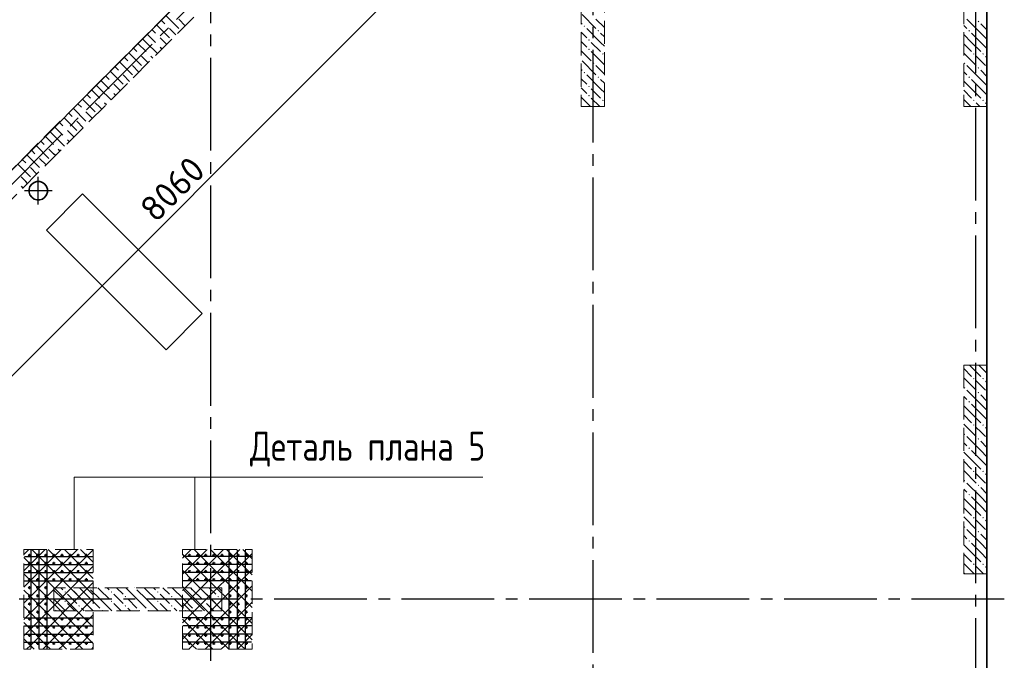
# Model space of a CAD drawing. Header units: millimetres. Extents: x 40580 to 1930067, y -240640 to 81020.
# Tile 199 of 256: x 696228 to 704723, y -221866 to -216342. Entities that reach past the tile are written whole.
import ezdxf

# ---------------------------------------------------------------- set-up
doc = ezdxf.new("R2010")
doc.units = ezdxf.units.MM
for name, pattern in [('______2', [270, 200, -70]), ('______5', [1100, 800, -100, 100, -100]), ('CENTER', [2, 1.25, -0.25, 0.25, -0.25])]:
    doc.linetypes.add(name, pattern=pattern)
for name, color, linetype, lineweight in [('Standard', 7, 'Continuous', 25), ('Вспомогательная арматура', 52, 'Continuous', 25), ('ЖБ Перекрытие верхний уровень', 7, 'Continuous', 35), ('ОСИ', 7, 'CENTER', 15), ('Примечания', 7, 'Continuous', 13)]:
    doc.layers.add(name, color=color, linetype=linetype, lineweight=lineweight)
doc.layers.add('ЖБ Пилон', color=7, linetype='______2', lineweight=13, true_color=0xa0a0a0)
doc.layers.add('ЖБ Стена верхний уровень', color=7, linetype='______2', true_color=0x656565)
doc.styles.add('GOST 2.304', font='isocpeur.ttf', dxfattribs={"width": 0.8})
doc.styles.add('ISOCPEUR', font='isocpeur.ttf')

msp = doc.modelspace()

# ---------------------------------------------------------------- hatches: boundary and pattern name
at = {"layer": 'ЖБ Пилон', "linetype": 'Continuous', "lineweight": -3, "transparency": 33554687}
for points in [[(704493.7, -216357.3), (704500.2, -216350.8), (704506.7, -216357.3), (704500.2, -216363.8)], [(701093.7, -216397.3), (701100.2, -216390.8), (701106.7, -216397.3), (701100.2, -216403.8)], [(701213.7, -216437.3), (701220.2, -216430.8), (701226.7, -216437.3), (701220.2, -216443.8)], [(704413.7, -216437.3), (704420.2, -216430.8), (704426.7, -216437.3), (704420.2, -216443.8)], [(701133.7, -216517.3), (701140.2, -216510.8), (701146.7, -216517.3), (701140.2, -216523.8)], [(701133.7, -216597.3), (701140.2, -216590.8), (701146.7, -216597.3), (701140.2, -216603.8)], [(701253.7, -216637.3), (701260.2, -216630.8), (701266.7, -216637.3), (701260.2, -216643.8)], [(704453.7, -216637.3), (704460.2, -216630.8), (704466.7, -216637.3), (704460.2, -216643.8)], [(704533.7, -216637.3), (704540.2, -216630.8), (704546.7, -216637.3), (704540.2, -216643.8)], [(701093.7, -216797.3), (701100.2, -216790.8), (701106.7, -216797.3), (701100.2, -216803.8)], [(701173.7, -216717.3), (701180.2, -216710.8), (701186.7, -216717.3), (701180.2, -216723.8)], [(704373.7, -216717.3), (704380.2, -216710.8), (704386.7, -216717.3), (704380.2, -216723.8)], [(704493.7, -216757.3), (704500.2, -216750.8), (704506.7, -216757.3), (704500.2, -216763.8)], [(701213.7, -216837.3), (701220.2, -216830.8), (701226.7, -216837.3), (701220.2, -216843.8)], [(704413.7, -216837.3), (704420.2, -216830.8), (704426.7, -216837.3), (704420.2, -216843.8)], [(701133.7, -216917.3), (701140.2, -216910.8), (701146.7, -216917.3), (701140.2, -216923.8)], [(701133.7, -216997.3), (701140.2, -216990.8), (701146.7, -216997.3), (701140.2, -217003.8)], [(701253.7, -217037.3), (701260.2, -217030.8), (701266.7, -217037.3), (701260.2, -217043.8)], [(704453.7, -217037.3), (704460.2, -217030.8), (704466.7, -217037.3), (704460.2, -217043.8)], [(704533.7, -217037.3), (704540.2, -217030.8), (704546.7, -217037.3), (704540.2, -217043.8)], [(704373.7, -219517.3), (704380.2, -219510.8), (704386.7, -219517.3), (704380.2, -219523.8)], [(704453.7, -219437.3), (704460.2, -219430.8), (704466.7, -219437.3), (704460.2, -219443.8)], [(704533.7, -219437.3), (704540.2, -219430.8), (704546.7, -219437.3), (704540.2, -219443.8)], [(704493.7, -219557.3), (704500.2, -219550.8), (704506.7, -219557.3), (704500.2, -219563.8)], [(704413.7, -219637.3), (704420.2, -219630.8), (704426.7, -219637.3), (704420.2, -219643.8)], [(704453.7, -219837.3), (704460.2, -219830.8), (704466.7, -219837.3), (704460.2, -219843.8)], [(704533.7, -219837.3), (704540.2, -219830.8), (704546.7, -219837.3), (704540.2, -219843.8)], [(704373.7, -219917.3), (704380.2, -219910.8), (704386.7, -219917.3), (704380.2, -219923.8)], [(704493.7, -219957.3), (704500.2, -219950.8), (704506.7, -219957.3), (704500.2, -219963.8)], [(704413.7, -220037.3), (704420.2, -220030.8), (704426.7, -220037.3), (704420.2, -220043.8)], [(704453.7, -220237.3), (704460.2, -220230.8), (704466.7, -220237.3), (704460.2, -220243.8)], [(704533.7, -220237.3), (704540.2, -220230.8), (704546.7, -220237.3), (704540.2, -220243.8)], [(704373.7, -220317.3), (704380.2, -220310.8), (704386.7, -220317.3), (704380.2, -220323.8)], [(704493.7, -220357.3), (704500.2, -220350.8), (704506.7, -220357.3), (704500.2, -220363.8)], [(704413.7, -220437.3), (704420.2, -220430.8), (704426.7, -220437.3), (704420.2, -220443.8)], [(704453.7, -220637.3), (704460.2, -220630.8), (704466.7, -220637.3), (704460.2, -220643.8)], [(704533.7, -220637.3), (704540.2, -220630.8), (704546.7, -220637.3), (704540.2, -220643.8)], [(704373.7, -220717.3), (704380.2, -220710.8), (704386.7, -220717.3), (704380.2, -220723.8)], [(704493.7, -220757.3), (704500.2, -220750.8), (704506.7, -220757.3), (704500.2, -220763.8)], [(704413.7, -220837.3), (704420.2, -220830.8), (704426.7, -220837.3), (704420.2, -220843.8)], [(704453.7, -221037.3), (704460.2, -221030.8), (704466.7, -221037.3), (704460.2, -221043.8)], [(704533.7, -221037.3), (704540.2, -221030.8), (704546.7, -221037.3), (704540.2, -221043.8)], [(704373.7, -221117.3), (704380.2, -221110.8), (704386.7, -221117.3), (704383.6, -221120.4), (704376.9, -221120.4)], [(696613.7, -221277.3), (696620.2, -221270.8), (696626.7, -221277.3), (696620.2, -221283.8)], [(696823.6, -221240.4), (696820.2, -221243.8), (696816.9, -221240.4)], [(697013.7, -221277.3), (697020.2, -221270.8), (697026.7, -221277.3), (697020.2, -221283.8)], [(697223.6, -221240.4), (697220.2, -221243.8), (697216.9, -221240.4)], [(697413.7, -221277.3), (697420.2, -221270.8), (697426.7, -221277.3), (697420.2, -221283.8)], [(697623.6, -221240.4), (697620.2, -221243.8), (697616.9, -221240.4)], [(697813.7, -221277.3), (697820.2, -221270.8), (697826.7, -221277.3), (697820.2, -221283.8)], [(696613.7, -221357.3), (696620.2, -221350.8), (696626.7, -221357.3), (696620.2, -221363.8)], [(696733.7, -221317.3), (696740.2, -221310.8), (696746.7, -221317.3), (696740.2, -221323.8)], [(697013.7, -221357.3), (697020.2, -221350.8), (697026.7, -221357.3), (697020.2, -221363.8)], [(697133.7, -221317.3), (697140.2, -221310.8), (697146.7, -221317.3), (697140.2, -221323.8)], [(697413.7, -221357.3), (697420.2, -221350.8), (697426.7, -221357.3), (697420.2, -221363.8)], [(697533.7, -221317.3), (697540.2, -221310.8), (697546.7, -221317.3), (697540.2, -221323.8)], [(697813.7, -221357.3), (697820.2, -221350.8), (697826.7, -221357.3), (697820.2, -221363.8)], [(697933.7, -221317.3), (697940.2, -221310.8), (697946.7, -221317.3), (697940.2, -221323.8)], [(696533.7, -221437.3), (696540.2, -221430.8), (696546.7, -221437.3), (696543.6, -221440.4), (696536.9, -221440.4)], [(696733.7, -221397.3), (696740.2, -221390.8), (696746.7, -221397.3), (696740.2, -221403.8)], [(696853.7, -221437.3), (696860.2, -221430.8), (696866.7, -221437.3), (696863.6, -221440.4), (696856.9, -221440.4)], [(696933.7, -221437.3), (696940.2, -221430.8), (696946.7, -221437.3), (696943.6, -221440.4), (696936.9, -221440.4)], [(697133.7, -221397.3), (697140.2, -221390.8), (697146.7, -221397.3), (697140.2, -221403.8)], [(697253.7, -221437.3), (697260.2, -221430.8), (697266.7, -221437.3), (697263.6, -221440.4), (697256.9, -221440.4)], [(697333.7, -221437.3), (697340.2, -221430.8), (697346.7, -221437.3), (697343.6, -221440.4), (697336.9, -221440.4)], [(697533.7, -221397.3), (697540.2, -221390.8), (697546.7, -221397.3), (697540.2, -221403.8)], [(697653.7, -221437.3), (697660.2, -221430.8), (697666.7, -221437.3), (697663.6, -221440.4), (697656.9, -221440.4)], [(697733.7, -221437.3), (697740.2, -221430.8), (697746.7, -221437.3), (697743.6, -221440.4), (697736.9, -221440.4)], [(697933.7, -221397.3), (697940.2, -221390.8), (697946.7, -221397.3), (697940.2, -221403.8)]]:
    msp.add_hatch(color=7, dxfattribs=at).paths.add_polyline_path(points, flags=16)

# ---------------------------------------------------------------- linework, layer by layer
at = {"color": 7, "linetype": 'Continuous', "lineweight": 50, "transparency": 33554687}
for centre in [(696313.3, -220960.4), (696383.3, -220960.4), (696453.3, -220960.4), (696523.3, -220960.4), (696593.3, -220960.4), (696663.3, -220960.4), (696733.3, -220960.4), (696803.3, -220960.4), (697693.3, -220960.4), (697763.3, -220960.4), (697833.3, -220960.4), (697903.3, -220960.4), (697973.3, -220960.4), (698043.3, -220960.4), (698113.3, -220960.4), (698183.3, -220960.4), (696313.3, -221030.4), (696383.3, -221030.4), (696453.3, -221030.4), (696523.3, -221030.4), (696593.3, -221030.4), (696663.3, -221030.4), (696733.3, -221030.4), (696803.3, -221030.4), (697693.3, -221030.4), (697763.3, -221030.4), (697833.3, -221030.4), (697903.3, -221030.4), (697973.3, -221030.4), (698043.3, -221030.4), (698113.3, -221030.4), (698183.3, -221030.4), (696313.3, -221100.4), (696383.3, -221100.4), (696453.3, -221100.4), (696523.3, -221100.4), (696593.3, -221100.4), (696663.3, -221100.4), (696733.3, -221100.4), (696803.3, -221100.4), (697693.3, -221100.4), (697763.3, -221100.4), (697833.3, -221100.4), (697903.3, -221100.4), (697973.3, -221100.4), (698043.3, -221100.4), (698113.3, -221100.4), (698183.3, -221100.4), (696313.3, -221170.4), (696383.3, -221170.4), (696453.3, -221170.4), (696523.3, -221170.4), (696593.3, -221170.4), (696663.3, -221170.4), (696733.3, -221170.4), (696803.3, -221170.4), (697693.3, -221170.4), (697763.3, -221170.4), (697833.3, -221170.4), (697903.3, -221170.4), (697973.3, -221170.4), (698043.3, -221170.4), (698113.3, -221170.4), (698183.3, -221170.4), (696313.3, -221240.4), (696383.3, -221240.4), (696453.3, -221240.4), (698043.3, -221240.4), (698113.3, -221240.4), (698183.3, -221240.4), (696313.3, -221310.4), (696313.3, -221380.4), (696383.3, -221310.4), (696383.3, -221380.4), (696453.3, -221310.4), (696453.3, -221380.4), (698043.3, -221310.4), (698043.3, -221380.4), (698113.3, -221310.4), (698113.3, -221380.4), (698183.3, -221310.4), (698183.3, -221380.4), (696313.3, -221450.4), (696383.3, -221450.4), (696453.3, -221450.4), (698043.3, -221450.4), (698113.3, -221450.4), (698183.3, -221450.4), (696313.3, -221510.4), (696383.3, -221510.4), (696453.3, -221510.4), (696523.3, -221510.4), (696593.3, -221510.4), (696663.3, -221510.4), (696733.3, -221510.4), (696803.3, -221510.4), (697693.3, -221510.4), (697763.3, -221510.4), (697833.3, -221510.4), (697903.3, -221510.4), (697973.3, -221510.4), (698043.3, -221510.4), (698113.3, -221510.4), (698183.3, -221510.4), (696313.3, -221580.4), (696383.3, -221580.4), (696453.3, -221580.4), (696523.3, -221580.4), (696593.3, -221580.4), (696663.3, -221580.4), (696733.3, -221580.4), (696803.3, -221580.4), (697693.3, -221580.4), (697763.3, -221580.4), (697833.3, -221580.4), (697903.3, -221580.4), (697973.3, -221580.4), (698043.3, -221580.4), (698113.3, -221580.4), (698183.3, -221580.4), (696313.3, -221650.4), (696313.3, -221720.4), (696383.3, -221650.4), (696383.3, -221720.4), (696453.3, -221650.4), (696453.3, -221720.4), (696523.3, -221650.4), (696523.3, -221720.4), (696593.3, -221650.4), (696593.3, -221720.4), (696663.3, -221650.4), (696663.3, -221720.4), (696733.3, -221650.4), (696733.3, -221720.4), (696803.3, -221650.4), (696803.3, -221720.4), (697693.3, -221650.4), (697693.3, -221720.4), (697763.3, -221650.4), (697763.3, -221720.4), (697833.3, -221650.4), (697833.3, -221720.4), (697903.3, -221650.4), (697903.3, -221720.4), (697973.3, -221650.4), (697973.3, -221720.4), (698043.3, -221650.4), (698043.3, -221720.4), (698113.3, -221650.4), (698113.3, -221720.4), (698183.3, -221650.4), (698183.3, -221720.4)]:
    msp.add_circle(centre, 5, dxfattribs=at)
at = {"layer": 'Standard', "color": 7, "linetype": 'Continuous', "lineweight": -3, "transparency": 33554687}
msp.add_line((694781.2, -220793.4), (700480.5, -215094.1), dxfattribs=at)
at = {"layer": 'Standard', "color": 8, "linetype": '______5', "lineweight": -3, "transparency": 33554687}
for p, q in [((696388.9, -217935.6), (696388.9, -217696.6)), ((696508.5, -217816.1), (696269.4, -217816.1))]:
    msp.add_line(p, q, dxfattribs=at)
at = {"layer": 'Вспомогательная арматура', "color": 7, "linetype": 'Continuous', "lineweight": 25, "transparency": 33554687}
for p, q in [((696323.3, -220915.4), (696323.3, -221765.4)), ((696393.3, -220915.4), (696393.3, -221765.4)), ((696463.3, -220915.4), (696463.3, -221765.4)), ((698033.3, -220915.4), (698033.3, -221765.4)), ((698103.3, -220915.4), (698103.3, -221765.4)), ((698173.3, -220915.4), (698173.3, -221765.4)), ((696268.3, -220970.4), (696858.3, -220970.4)), ((696268.3, -221040.4), (696858.3, -221040.4)), ((698228.3, -220970.4), (697638.3, -220970.4)), ((698228.3, -221040.4), (697638.3, -221040.4)), ((696268.3, -221110.4), (696858.3, -221110.4)), ((698228.3, -221110.4), (697638.3, -221110.4)), ((696268.3, -221180.4), (696858.3, -221180.4)), ((698228.3, -221180.4), (697638.3, -221180.4)), ((696268.3, -221500.4), (696858.3, -221500.4)), ((698228.3, -221500.4), (697638.3, -221500.4)), ((696268.3, -221570.4), (696858.3, -221570.4)), ((698228.3, -221570.4), (697638.3, -221570.4)), ((696268.3, -221640.4), (696858.3, -221640.4)), ((696268.3, -221710.4), (696858.3, -221710.4)), ((698228.3, -221640.4), (697638.3, -221640.4)), ((698228.3, -221710.4), (697638.3, -221710.4))]:
    msp.add_line(p, q, dxfattribs=at)
at = {"layer": 'ЖБ Перекрытие верхний уровень', "transparency": 33554687}
for p, q in [((704573.3, -230270.4), (704573.3, -215310.4)), ((696317.1, -217779.5), (696309.3, -217803.5)), ((696309.3, -217803.5), (696309.3, -217828.7)), ((696331.9, -217759.1), (696317.1, -217779.5)), ((696352.3, -217744.2), (696331.9, -217759.1)), ((696376.3, -217736.4), (696352.3, -217744.2)), ((696401.6, -217736.4), (696376.3, -217736.4)), ((696425.6, -217744.2), (696401.6, -217736.4)), ((696446, -217759.1), (696425.6, -217744.2)), ((696460.8, -217779.5), (696446, -217759.1)), ((696468.6, -217803.5), (696460.8, -217779.5)), ((696468.6, -217828.7), (696468.6, -217803.5)), ((696309.3, -217828.7), (696317.1, -217852.7)), ((696317.1, -217852.7), (696331.9, -217873.1)), ((696331.9, -217873.1), (696352.3, -217888)), ((696352.3, -217888), (696376.3, -217895.8)), ((696376.3, -217895.8), (696401.6, -217895.8)), ((696401.6, -217895.8), (696425.6, -217888)), ((696425.6, -217888), (696446, -217873.1)), ((696446, -217873.1), (696460.8, -217852.7)), ((696770.7, -217844.3), (696459.6, -218155.5)), ((696460.8, -217852.7), (696468.6, -217828.7)), ((697803.1, -218876.7), (696770.7, -217844.3)), ((696459.6, -218155.5), (697492, -219187.8)), ((697492, -219187.8), (697803.1, -218876.7))]:
    msp.add_line(p, q, dxfattribs=at)
msp.add_lwpolyline([(693955, -213546.6), (690815.4, -216686.2), (692052.8, -217923.6), (693290.3, -216686.2), (695199.5, -218595.4), (698059.7, -215735.1), (696277.8, -213953.2), (695319.7, -214911.3), (693955, -213546.6)], dxfattribs=at)
at = {"layer": 'ЖБ Пилон', "color": 253, "linetype": '______2', "lineweight": 13, "true_color": 0xa0a0a0, "transparency": 33554687}
for p, q in [((701073.3, -215640.4), (701073.3, -217090.4)), ((701273.3, -217090.4), (701273.3, -215640.4)), ((704373.3, -215640.4), (704373.3, -217090.4)), ((704573.3, -217090.4), (704573.3, -215640.4)), ((701073.3, -217090.4), (701273.3, -217090.4)), ((704373.3, -217090.4), (704573.3, -217090.4)), ((704373.3, -219320.4), (704373.3, -221120.4)), ((704573.3, -219320.4), (704373.3, -219320.4)), ((704573.3, -221120.4), (704573.3, -219320.4)), ((704373.3, -221120.4), (704573.3, -221120.4)), ((697973.3, -221240.4), (696523.3, -221240.4)), ((696523.3, -221240.4), (696523.3, -221440.4)), ((697973.3, -221440.4), (697973.3, -221240.4)), ((696523.3, -221440.4), (697973.3, -221440.4))]:
    msp.add_line(p, q, dxfattribs=at)
at = {"layer": 'ЖБ Пилон', "color": 9, "linetype": 'Continuous', "lineweight": -3, "true_color": 0xc7c7c7, "transparency": 33554687}
for p, q in [((701080.2, -216297.3), (701200.2, -216417.3)), ((701273.3, -216410.3), (701200.2, -216337.3)), ((704520.2, -216457.3), (704400.2, -216337.3)), ((701073.3, -216370.3), (701080.2, -216377.3)), ((701073.3, -216450.3), (701120.2, -216497.3)), ((701240.2, -216537.3), (701120.2, -216417.3)), ((704373.3, -216390.3), (704400.2, -216417.3)), ((704520.2, -216377.3), (704573.3, -216430.3)), ((701080.2, -216537.3), (701073.3, -216530.3)), ((701120.2, -216577.3), (701080.2, -216537.3)), ((701160.2, -216537.3), (701240.2, -216617.3)), ((701240.2, -216457.3), (701273.3, -216490.3)), ((701240.2, -216537.3), (701273.3, -216570.3)), ((704440.2, -216537.3), (704373.3, -216470.3)), ((704440.2, -216457.3), (704520.2, -216537.3)), ((704440.2, -216537.3), (704520.2, -216617.3)), ((704520.2, -216457.3), (704573.3, -216510.3)), ((704520.2, -216537.3), (704573.3, -216590.3)), ((701073.3, -216610.3), (701160.2, -216697.3)), ((701160.2, -216617.3), (701273.3, -216730.3)), ((704373.3, -216550.3), (704440.2, -216617.3)), ((701080.2, -216697.3), (701200.2, -216817.3)), ((704373.3, -216630.3), (704480.2, -216737.3)), ((704520.2, -216697.3), (704480.2, -216657.3)), ((704560.2, -216737.3), (704520.2, -216697.3)), ((704560.2, -216657.3), (704573.3, -216670.3)), ((701073.3, -216770.3), (701080.2, -216777.3)), ((701273.3, -216810.3), (701200.2, -216737.3)), ((704373.3, -216790.3), (704400.2, -216817.3)), ((704520.2, -216857.3), (704400.2, -216737.3)), ((704520.2, -216777.3), (704573.3, -216830.3)), ((701073.3, -216850.3), (701120.2, -216897.3)), ((701240.2, -216937.3), (701120.2, -216817.3)), ((701240.2, -216857.3), (701273.3, -216890.3)), ((704440.2, -216937.3), (704373.3, -216870.3)), ((704440.2, -216857.3), (704520.2, -216937.3)), ((704520.2, -216857.3), (704573.3, -216910.3)), ((701080.2, -216937.3), (701073.3, -216930.3)), ((701120.2, -216977.3), (701080.2, -216937.3)), ((701160.2, -216937.3), (701240.2, -217017.3)), ((701240.2, -216937.3), (701273.3, -216970.3)), ((704373.3, -216950.3), (704440.2, -217017.3)), ((704440.2, -216937.3), (704520.2, -217017.3)), ((704520.2, -216937.3), (704573.3, -216990.3)), ((701073.3, -217010.3), (701153.4, -217090.4)), ((701160.2, -217017.3), (701233.4, -217090.4)), ((704373.3, -217030.3), (704433.4, -217090.4)), ((704513.4, -217090.4), (704480.2, -217057.3)), ((704560.2, -217057.3), (704573.3, -217070.3)), ((704440.2, -219337.3), (704423.4, -219320.4)), ((704440.2, -219337.3), (704520.2, -219417.3)), ((704503.4, -219320.4), (704520.2, -219337.3)), ((704520.2, -219337.3), (704573.3, -219390.3)), ((704373.3, -219350.3), (704440.2, -219417.3)), ((704373.3, -219430.3), (704480.2, -219537.3)), ((704520.2, -219497.3), (704480.2, -219457.3)), ((704560.2, -219537.3), (704520.2, -219497.3)), ((704560.2, -219457.3), (704573.3, -219470.3)), ((704373.3, -219590.3), (704400.2, -219617.3)), ((704520.2, -219657.3), (704400.2, -219537.3)), ((704520.2, -219577.3), (704573.3, -219630.3)), ((704440.2, -219737.3), (704373.3, -219670.3)), ((704440.2, -219657.3), (704520.2, -219737.3)), ((704520.2, -219657.3), (704573.3, -219710.3)), ((704373.3, -219750.3), (704440.2, -219817.3)), ((704440.2, -219737.3), (704520.2, -219817.3)), ((704520.2, -219737.3), (704573.3, -219790.3)), ((704373.3, -219830.3), (704480.2, -219937.3)), ((704520.2, -220057.3), (704400.2, -219937.3)), ((704520.2, -219897.3), (704480.2, -219857.3)), ((704560.2, -219937.3), (704520.2, -219897.3)), ((704560.2, -219857.3), (704573.3, -219870.3)), ((704373.3, -219990.3), (704400.2, -220017.3)), ((704520.2, -219977.3), (704573.3, -220030.3)), ((704440.2, -220137.3), (704373.3, -220070.3)), ((704440.2, -220057.3), (704520.2, -220137.3)), ((704520.2, -220057.3), (704573.3, -220110.3)), ((704373.3, -220150.3), (704440.2, -220217.3)), ((704440.2, -220137.3), (704520.2, -220217.3)), ((704520.2, -220137.3), (704573.3, -220190.3)), ((704373.3, -220230.3), (704480.2, -220337.3)), ((704520.2, -220297.3), (704480.2, -220257.3)), ((704560.2, -220257.3), (704573.3, -220270.3)), ((704520.2, -220457.3), (704400.2, -220337.3)), ((704560.2, -220337.3), (704520.2, -220297.3)), ((704373.3, -220390.3), (704400.2, -220417.3)), ((704520.2, -220377.3), (704573.3, -220430.3)), ((704440.2, -220537.3), (704373.3, -220470.3)), ((704440.2, -220457.3), (704520.2, -220537.3)), ((704520.2, -220457.3), (704573.3, -220510.3)), ((704373.3, -220550.3), (704440.2, -220617.3)), ((704440.2, -220537.3), (704520.2, -220617.3)), ((704520.2, -220537.3), (704573.3, -220590.3)), ((704373.3, -220630.3), (704480.2, -220737.3)), ((704520.2, -220697.3), (704480.2, -220657.3)), ((704560.2, -220737.3), (704520.2, -220697.3)), ((704560.2, -220657.3), (704573.3, -220670.3)), ((704520.2, -220857.3), (704400.2, -220737.3)), ((704520.2, -220777.3), (704573.3, -220830.3)), ((704373.3, -220790.3), (704400.2, -220817.3)), ((704440.2, -220937.3), (704373.3, -220870.3)), ((704440.2, -220857.3), (704520.2, -220937.3)), ((704520.2, -220857.3), (704573.3, -220910.3)), ((704373.3, -220950.3), (704440.2, -221017.3)), ((704440.2, -220937.3), (704520.2, -221017.3)), ((704520.2, -220937.3), (704573.3, -220990.3)), ((704373.3, -221030.3), (704463.4, -221120.4)), ((704520.2, -221097.3), (704480.2, -221057.3)), ((704543.4, -221120.4), (704520.2, -221097.3)), ((704560.2, -221057.3), (704573.3, -221070.3)), ((696523.3, -221260.3), (696600.2, -221337.3)), ((696583.4, -221240.4), (696600.2, -221257.3)), ((696663.4, -221240.4), (696720.2, -221297.3)), ((696840.2, -221337.3), (696743.4, -221240.4)), ((696840.2, -221257.3), (696920.2, -221337.3)), ((696920.2, -221257.3), (696903.4, -221240.4)), ((696920.2, -221257.3), (697000.2, -221337.3)), ((696983.4, -221240.4), (697000.2, -221257.3)), ((697063.4, -221240.4), (697120.2, -221297.3)), ((697240.2, -221337.3), (697143.4, -221240.4)), ((697240.2, -221257.3), (697320.2, -221337.3)), ((697320.2, -221257.3), (697303.4, -221240.4)), ((697320.2, -221257.3), (697400.2, -221337.3)), ((697383.4, -221240.4), (697400.2, -221257.3)), ((697463.4, -221240.4), (697520.2, -221297.3)), ((697640.2, -221337.3), (697543.4, -221240.4)), ((697640.2, -221257.3), (697720.2, -221337.3)), ((697720.2, -221257.3), (697703.4, -221240.4)), ((697720.2, -221257.3), (697800.2, -221337.3)), ((697783.4, -221240.4), (697800.2, -221257.3)), ((697863.4, -221240.4), (697920.2, -221297.3)), ((697973.3, -221270.3), (697943.4, -221240.4)), ((696523.3, -221340.3), (696623.4, -221440.4)), ((696680.2, -221337.3), (696640.2, -221297.3)), ((696640.2, -221377.3), (696703.3, -221440.4)), ((696720.2, -221377.3), (696680.2, -221337.3)), ((696760.2, -221337.3), (696840.2, -221417.3)), ((696840.2, -221337.3), (696920.2, -221417.3)), ((696920.2, -221337.3), (697023.4, -221440.4)), ((697080.2, -221337.3), (697040.2, -221297.3)), ((697040.2, -221377.3), (697103.3, -221440.4)), ((697120.2, -221377.3), (697080.2, -221337.3)), ((697160.2, -221337.3), (697240.2, -221417.3)), ((697240.2, -221337.3), (697320.2, -221417.3)), ((697320.2, -221337.3), (697423.4, -221440.4)), ((697480.2, -221337.3), (697440.2, -221297.3)), ((697440.2, -221377.3), (697503.3, -221440.4)), ((697520.2, -221377.3), (697480.2, -221337.3)), ((697560.2, -221337.3), (697640.2, -221417.3)), ((697640.2, -221337.3), (697720.2, -221417.3)), ((697720.2, -221337.3), (697823.4, -221440.4)), ((697880.2, -221337.3), (697840.2, -221297.3)), ((697840.2, -221377.3), (697903.3, -221440.4)), ((697920.2, -221377.3), (697880.2, -221337.3)), ((697960.2, -221337.3), (697973.3, -221350.3)), ((696760.2, -221417.3), (696783.4, -221440.4)), ((697160.2, -221417.3), (697183.4, -221440.4)), ((697560.2, -221417.3), (697583.4, -221440.4)), ((697960.2, -221417.3), (697973.3, -221430.3))]:
    msp.add_line(p, q, dxfattribs=at)
at = {"layer": 'ЖБ Стена верхний уровень', "color": 251, "linetype": '______2', "lineweight": -3, "true_color": 0x656565, "transparency": 33554687}
for p, q in [((700014.9, -213780), (695199.5, -218595.4)), ((693962, -220087.4), (700142.1, -213907.3))]:
    msp.add_line(p, q, dxfattribs=at)
at = {"layer": 'ЖБ Стена верхний уровень', "color": 9, "linetype": 'Continuous', "lineweight": -3, "true_color": 0xc7c7c7, "transparency": 33554687}
for p, q in [((697448.9, -216346), (697480.2, -216377.3)), ((697488.9, -216306), (697600.2, -216417.3)), ((697656.2, -216393.2), (697600.2, -216337.3)), ((697368.9, -216425.9), (697400.2, -216457.3)), ((697408.9, -216386), (697520.2, -216497.3)), ((697576.2, -216473.2), (697520.2, -216417.3)), ((697288.9, -216505.9), (697320.2, -216537.3)), ((697320.2, -216537.3), (697416.2, -216633.2)), ((697328.9, -216465.9), (697400.2, -216537.3)), ((697480.2, -216537.3), (697440.2, -216497.3)), ((697496.2, -216553.2), (697480.2, -216537.3)), ((697208.9, -216586), (697240.2, -216617.3)), ((697248.9, -216545.9), (697320.2, -216617.3)), ((697440.2, -216577.3), (697456.2, -216593.2)), ((697088.9, -216706), (697200.2, -216817.3)), ((697128.9, -216666), (697160.2, -216697.3)), ((697168.9, -216626), (697280.2, -216737.3)), ((697320.2, -216697.3), (697280.2, -216657.3)), ((697336.2, -216713.2), (697320.2, -216697.3)), ((697360.2, -216657.3), (697376.2, -216673.2)), ((697008.9, -216786), (697120.2, -216897.3)), ((697048.9, -216746), (697080.2, -216777.3)), ((697256.2, -216793.2), (697200.2, -216737.3)), ((696928.9, -216865.9), (697000.2, -216937.3)), ((696968.9, -216825.9), (697000.2, -216857.3)), ((697176.2, -216873.2), (697120.2, -216817.3)), ((696848.9, -216945.9), (696920.2, -217017.3)), ((696888.9, -216905.9), (696920.2, -216937.3)), ((696920.2, -216937.3), (697016.2, -217033.2)), ((697080.2, -216937.3), (697040.2, -216897.3)), ((697096.2, -216953.2), (697080.2, -216937.3)), ((696768.9, -217026), (696880.2, -217137.3)), ((696808.9, -216986), (696840.2, -217017.3)), ((697040.2, -216977.3), (697056.2, -216993.2)), ((696688.9, -217106), (696800.2, -217217.3)), ((696728.9, -217066), (696760.2, -217097.3)), ((696920.2, -217097.3), (696880.2, -217057.3)), ((696936.2, -217113.2), (696920.2, -217097.3)), ((696960.2, -217057.3), (696976.2, -217073.2)), ((696608.9, -217186), (696720.2, -217297.3)), ((696648.9, -217146), (696680.2, -217177.3)), ((696776.2, -217273.2), (696720.2, -217217.3)), ((696856.2, -217193.2), (696800.2, -217137.3)), ((696528.9, -217265.9), (696600.2, -217337.3)), ((696568.9, -217225.9), (696600.2, -217257.3)), ((696680.2, -217337.3), (696640.2, -217297.3)), ((696408.9, -217386), (696440.2, -217417.3)), ((696448.9, -217345.9), (696520.2, -217417.3)), ((696488.9, -217305.9), (696520.2, -217337.3)), ((696520.2, -217337.3), (696616.2, -217433.2)), ((696640.2, -217377.3), (696656.2, -217393.2)), ((696696.2, -217353.2), (696680.2, -217337.3)), ((696328.9, -217466), (696360.2, -217497.3)), ((696368.9, -217426), (696480.2, -217537.3)), ((696520.2, -217497.3), (696480.2, -217457.3)), ((696560.2, -217457.3), (696576.2, -217473.2)), ((696248.9, -217546), (696280.2, -217577.3)), ((696288.9, -217506), (696400.2, -217617.3)), ((696456.2, -217593.2), (696400.2, -217537.3)), ((696536.2, -217513.2), (696520.2, -217497.3)), ((696208.9, -217586), (696320.2, -217697.3)), ((696376.2, -217673.2), (696320.2, -217617.3)), ((696280.2, -217737.3), (696240.2, -217697.3)), ((696240.2, -217777.3), (696256.2, -217793.2)), ((696296.2, -217753.2), (696280.2, -217737.3))]:
    msp.add_line(p, q, dxfattribs=at)
at = {"layer": 'ОСИ', "color": 8, "linetype": '______5', "lineweight": -3, "transparency": 33554687}
for p, q in [((685915.2, -228007), (704571.5, -209350.6)), ((701173.3, -214401.8), (701173.3, -233270.4)), ((704473.3, -214901.8), (704473.3, -233270.4)), ((697873.3, -215570.4), (697873.3, -233270.4)), ((704723.3, -221340.4), (676099.3, -221340.4))]:
    msp.add_line(p, q, dxfattribs=at)
at = {"layer": 'Примечания', "color": 252, "linetype": 'Continuous', "lineweight": 13, "true_color": 0x8f8f8f, "transparency": 33554687}
for p, q in [((696263.3, -220954.2), (696307.1, -220910.4)), ((696320.2, -221037.3), (696447.1, -220910.4)), ((696320.2, -221177.3), (696587.1, -220910.4)), ((696320.2, -221317.3), (696727.1, -220910.4)), ((696320.2, -221457.3), (696863.3, -220914.2)), ((696333.4, -220910.4), (696863.3, -221440.3)), ((696473.4, -220910.4), (696863.3, -221300.3)), ((696613.4, -220910.4), (696863.3, -221160.3)), ((696753.4, -220910.4), (696863.3, -221020.3)), ((697633.3, -220984.2), (697707.1, -220910.4)), ((697633.3, -220950.3), (697720.2, -221037.3)), ((697720.2, -221037.3), (697847.1, -220910.4)), ((697720.2, -221177.3), (697987.1, -220910.4)), ((697720.2, -221317.3), (698127.1, -220910.4)), ((697720.2, -221457.3), (698233.3, -220944.2)), ((697733.4, -220910.4), (698233.3, -221410.3)), ((697873.4, -220910.4), (698233.3, -221270.3)), ((698013.4, -220910.4), (698233.3, -221130.3)), ((698153.4, -220910.4), (698233.3, -220990.3)), ((696263.3, -220980.3), (696320.2, -221037.3)), ((696263.3, -221094.2), (696320.2, -221037.3)), ((696320.2, -221037.3), (696863.3, -221580.3)), ((697633.3, -221124.2), (697720.2, -221037.3)), ((697720.2, -221037.3), (698233.3, -221550.3)), ((696263.3, -221120.3), (696320.2, -221177.3)), ((696320.2, -221597.3), (696863.3, -221054.2)), ((697633.3, -221090.3), (697720.2, -221177.3)), ((697720.2, -221597.3), (698233.3, -221084.2)), ((696263.3, -221234.2), (696320.2, -221177.3)), ((696320.2, -221177.3), (696863.3, -221720.3)), ((696320.2, -221737.3), (696863.3, -221194.2)), ((697633.3, -221264.2), (697720.2, -221177.3)), ((697720.2, -221177.3), (698233.3, -221690.3)), ((696263.3, -221260.3), (696320.2, -221317.3)), ((697633.3, -221230.3), (697720.2, -221317.3)), ((697720.2, -221737.3), (698233.3, -221224.2)), ((696263.3, -221374.2), (696320.2, -221317.3)), ((696320.2, -221317.3), (696740.2, -221737.3)), ((696460.2, -221737.3), (696863.3, -221334.2)), ((697633.3, -221404.2), (697720.2, -221317.3)), ((697633.3, -221370.3), (697720.2, -221457.3)), ((697720.2, -221317.3), (698140.2, -221737.3)), ((697860.2, -221737.3), (698233.3, -221364.2)), ((696263.3, -221400.3), (696320.2, -221457.3)), ((696263.3, -221514.2), (696320.2, -221457.3)), ((696320.2, -221457.3), (696600.2, -221737.3)), ((697633.3, -221544.2), (697720.2, -221457.3)), ((697720.2, -221457.3), (698000.2, -221737.3)), ((696263.3, -221540.3), (696320.2, -221597.3)), ((696600.2, -221737.3), (696863.3, -221474.2)), ((697633.3, -221510.3), (697720.2, -221597.3)), ((698000.2, -221737.3), (698233.3, -221504.2)), ((696263.3, -221654.2), (696320.2, -221597.3)), ((696320.2, -221597.3), (696460.2, -221737.3)), ((696740.2, -221737.3), (696863.3, -221614.2)), ((697633.3, -221684.2), (697720.2, -221597.3)), ((697720.2, -221597.3), (697860.2, -221737.3)), ((696263.3, -221680.3), (696320.2, -221737.3)), ((697633.3, -221650.3), (697720.2, -221737.3)), ((698140.2, -221737.3), (698233.3, -221644.2)), ((696287.1, -221770.4), (696320.2, -221737.3)), ((696320.2, -221737.3), (696353.4, -221770.4)), ((696427.1, -221770.4), (696460.2, -221737.3)), ((696460.2, -221737.3), (696493.4, -221770.4)), ((696567.1, -221770.4), (696600.2, -221737.3)), ((696600.2, -221737.3), (696633.4, -221770.4)), ((696707.1, -221770.4), (696740.2, -221737.3)), ((696740.2, -221737.3), (696773.4, -221770.4)), ((696847.1, -221770.4), (696863.3, -221754.2)), ((697687.1, -221770.4), (697720.2, -221737.3)), ((697720.2, -221737.3), (697753.4, -221770.4)), ((697827.1, -221770.4), (697860.2, -221737.3)), ((697860.2, -221737.3), (697893.4, -221770.4)), ((697967.1, -221770.4), (698000.2, -221737.3)), ((698000.2, -221737.3), (698033.4, -221770.4)), ((698107.1, -221770.4), (698140.2, -221737.3)), ((698140.2, -221737.3), (698173.4, -221770.4))]:
    msp.add_line(p, q, dxfattribs=at)
at = {"layer": 'Примечания', "color": 7, "linetype": '______2', "lineweight": 13, "transparency": 33554687}
for p, q in [((696263.3, -221770.4), (696263.3, -220910.4)), ((696263.3, -220910.4), (696863.3, -220910.4)), ((696863.3, -220910.4), (696863.3, -221770.4)), ((697633.3, -221770.4), (697633.3, -220910.4)), ((697633.3, -220910.4), (698233.3, -220910.4)), ((698233.3, -220910.4), (698233.3, -221770.4)), ((696863.3, -221770.4), (696263.3, -221770.4)), ((698233.3, -221770.4), (697633.3, -221770.4))]:
    msp.add_line(p, q, dxfattribs=at)
at = {"layer": 'Примечания', "color": 7, "linetype": 'Continuous', "lineweight": 13, "transparency": 33554687}
for points in [[(696698.6, -220910.4), (696698.6, -220287.8), (699184.4, -220287.8)], [(697738.7, -220910.4), (697738.7, -220287.8), (700224.4, -220287.8)]]:
    msp.add_lwpolyline(points, dxfattribs=at)

# ---------------------------------------------------------------- texts
at = {"layer": 'Standard', "color": 7, "linetype": 'Continuous', "lineweight": 25, "transparency": 33554687, "insert": (697402, -218101.9), "char_height": 220, "width": 672.621, "attachment_point": 7, "rotation": 45, "style": 'ISOCPEUR'}
msp.add_mtext('8060', dxfattribs=at)
at = {"layer": 'Примечания', "color": 7, "linetype": 'Continuous', "lineweight": 25, "transparency": 33554687, "insert": (698216.1, -220196.1), "char_height": 250, "width": 2132.452, "attachment_point": 7, "style": 'GOST 2.304'}
msp.add_mtext('Деталь\\~плана\\~5', dxfattribs=at)

doc.saveas('drawing.dxf')
